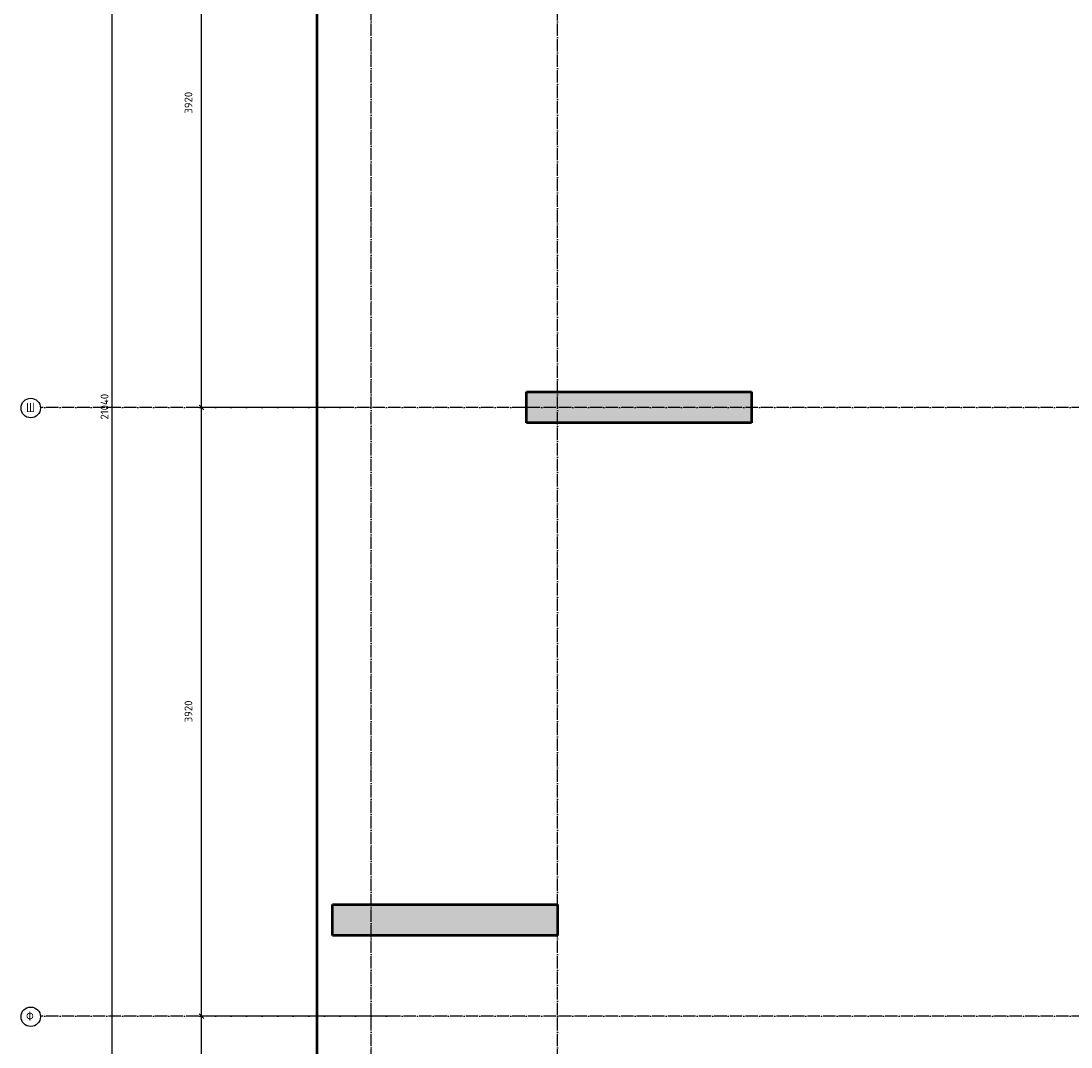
# Model space of a CAD drawing. Header units: millimetres. Extents: x -30645 to 44626, y 46540 to 77351.
# Tile 43 of 84: x -2257 to 4508, y 53141 to 59749. Entities that reach past the tile are written whole.
import ezdxf

# ---------------------------------------------------------------- set-up
doc = ezdxf.new("R2010")
doc.units = ezdxf.units.MM
doc.header["$PDMODE"] = 65
for name, pattern in [('______11', [100, 80, -10, 0, -10]), ('______3', [100, 80, -20]), ('______5', [220, 160, -20, 20, -20])]:
    doc.linetypes.add(name, pattern=pattern)
doc.layers.add('Standard', color=7, linetype='Continuous', lineweight=25)
doc.layers.add('Балка_ общее', color=7, linetype='______3', lineweight=13)
doc.layers.add('Осевая линия_ общее', color=7, linetype='______5', lineweight=13, true_color=0xa0a0a0)
doc.styles.add('ISOCPEUR', font='ISOCPEUR')
doc.dimstyles.new('DIMSTYLE_10', dxfattribs={"dimtxt": 50, "dimasz": 50, "dimexe": 0, "dimexo": 0, "dimgap": 25, "dimtad": 2, "dimdec": 0, "dimrnd": 5, "dimzin": 12, "dimdsep": 46, "dimtxsty": 'ISOCPEUR', "dimblk1": 'ALL_ML_STRICH', "dimblk2": 'ALL_ML_STRICH', "dimsah": 1, "dimcen": 0, "dimclrd": 7, "dimclre": 256, "dimclrt": 7, "dimadec": 0, "dimazin": 0, "dimtfac": 1, "dimtdec": 0, "dimtix": 1, "dimtmove": 2, "dimatfit": 3, "dimfxl": 0, "dimtzin": 0, "dimlwd": 0, "dimlwe": -3, "dimarcsym": 0})
doc.dimstyles.new('DIMSTYLE_11', dxfattribs={"dimtxt": 50, "dimasz": 50, "dimexe": 0, "dimexo": 0, "dimgap": 25, "dimtad": 2, "dimdec": 0, "dimrnd": 5, "dimzin": 12, "dimdsep": 46, "dimtxsty": 'ISOCPEUR', "dimblk1": 'ALL_ML_STRICH', "dimblk2": 'ALL_ML_STRICH', "dimsah": 1, "dimcen": 0, "dimclrd": 7, "dimclre": 256, "dimclrt": 7, "dimadec": 0, "dimazin": 0, "dimtfac": 1, "dimtdec": 0, "dimtix": 1, "dimtmove": 2, "dimatfit": 3, "dimfxl": 0, "dimtzin": 0, "dimlwd": 0, "dimlwe": -3, "dimarcsym": 0})

# ---------------------------------------------------------------- blocks, each defined once
blk = doc.blocks.new('ALL_ML_STRICH')
at = {"color": 0, "linetype": 'ByBlock', "lineweight": -2}
for p, q in [((-1, 0), (0.5, 0)), ((-0.3, -0.3), (0.3, 0.3)), ((0, -0.5), (0, 0.5))]:
    blk.add_line(p, q, dxfattribs=at)
blk = doc.blocks.new('*D78')
at = {"layer": 'DEFPOINTS', "color": 7, "linetype": 'Continuous', "lineweight": 13, "transparency": 33554687}
for p in [(-1306.2, 67780), (-1920, 46740), (-1668.6, 46740)]:
    blk.add_point(p, dxfattribs=at)
at = {"layer": 'Балка_ общее', "color": 251, "linetype": 'Continuous', "lineweight": -2, "true_color": 0x656565, "transparency": 33554687}
for p, q in [((-1316.2, 67780), (-1668.6, 67780)), ((-1910, 46740), (-1668.6, 46740))]:
    blk.add_line(p, q, dxfattribs=at)
at = {"layer": 'Балка_ общее', "color": 7, "linetype": 'Continuous', "lineweight": -2, "transparency": 33554687}
blk.add_line((-1668.6, 46740), (-1668.6, 67780), dxfattribs=at)
at = {"layer": 'Балка_ общее', "color": 7, "linetype": 'Continuous', "lineweight": 13, "transparency": 33554687, "xscale": 50, "yscale": 50, "zscale": 50}
for p, rotation in [((-1668.6, 67780), 90), ((-1668.6, 46740), 270)]:
    blk.add_blockref('ALL_ML_STRICH', p, dxfattribs=dict(at, rotation=rotation))
at = {"layer": 'Балка_ общее', "color": 7, "linetype": 'Continuous', "lineweight": 13, "transparency": 33554687, "insert": (-1718.6, 57265), "char_height": 50, "width": 250, "attachment_point": 5, "rotation": 90, "style": 'ISOCPEUR'}
blk.add_mtext('\\A1;{21040}', dxfattribs=at)
blk = doc.blocks.new('*D85')
at = {"layer": 'DEFPOINTS', "color": 7, "linetype": 'Continuous', "lineweight": 13, "transparency": 33554687}
for p in [(115.8, 53340), (-1093.1, 50040), (-307.5, 50040)]:
    blk.add_point(p, dxfattribs=at)
at = {"layer": 'Балка_ общее', "color": 251, "linetype": 'Continuous', "lineweight": -2, "true_color": 0x656565, "transparency": 33554687}
for p, q in [((105.8, 53340), (-1093.1, 53340)), ((-317.5, 50040), (-1093.1, 50040))]:
    blk.add_line(p, q, dxfattribs=at)
at = {"layer": 'Балка_ общее', "color": 7, "linetype": 'Continuous', "lineweight": -2, "transparency": 33554687}
blk.add_line((-1093.1, 50040), (-1093.1, 53340), dxfattribs=at)
at = {"layer": 'Балка_ общее', "color": 7, "linetype": 'Continuous', "lineweight": 13, "transparency": 33554687, "xscale": 50, "yscale": 50, "zscale": 50}
for p, rotation in [((-1093.1, 53340), 90), ((-1093.1, 50040), 270)]:
    blk.add_blockref('ALL_ML_STRICH', p, dxfattribs=dict(at, rotation=rotation))
at = {"layer": 'Балка_ общее', "color": 7, "linetype": 'Continuous', "lineweight": 13, "transparency": 33554687, "insert": (-1178.1, 51692.5), "char_height": 50, "width": 200, "attachment_point": 5, "rotation": 90, "style": 'ISOCPEUR'}
blk.add_mtext('\\A1;{3300}', dxfattribs=at)
blk = doc.blocks.new('*D86')
at = {"layer": 'DEFPOINTS', "color": 7, "linetype": 'Continuous', "lineweight": 13, "transparency": 33554687}
for p in [(-105.9, 57260), (-1093.1, 53340), (115.8, 53340)]:
    blk.add_point(p, dxfattribs=at)
at = {"layer": 'Балка_ общее', "color": 251, "linetype": 'Continuous', "lineweight": -2, "true_color": 0x656565, "transparency": 33554687}
for p, q in [((-115.9, 57260), (-1093.1, 57260)), ((105.8, 53340), (-1093.1, 53340))]:
    blk.add_line(p, q, dxfattribs=at)
at = {"layer": 'Балка_ общее', "color": 7, "linetype": 'Continuous', "lineweight": -2, "transparency": 33554687}
blk.add_line((-1093.1, 53340), (-1093.1, 57260), dxfattribs=at)
at = {"layer": 'Балка_ общее', "color": 7, "linetype": 'Continuous', "lineweight": 13, "transparency": 33554687, "xscale": 50, "yscale": 50, "zscale": 50}
for p, rotation in [((-1093.1, 57260), 90), ((-1093.1, 53340), 270)]:
    blk.add_blockref('ALL_ML_STRICH', p, dxfattribs=dict(at, rotation=rotation))
at = {"layer": 'Балка_ общее', "color": 7, "linetype": 'Continuous', "lineweight": 13, "transparency": 33554687, "insert": (-1178.1, 55302.5), "char_height": 50, "width": 200, "attachment_point": 5, "rotation": 90, "style": 'ISOCPEUR'}
blk.add_mtext('\\A1;{3920}', dxfattribs=at)
blk = doc.blocks.new('*D87')
at = {"layer": 'DEFPOINTS', "color": 7, "linetype": 'Continuous', "lineweight": 13, "transparency": 33554687}
for p in [(-16.5, 61180), (-1093.1, 57260), (-105.9, 57260)]:
    blk.add_point(p, dxfattribs=at)
at = {"layer": 'Балка_ общее', "color": 251, "linetype": 'Continuous', "lineweight": -2, "true_color": 0x656565, "transparency": 33554687}
for p, q in [((-26.5, 61180), (-1093.1, 61180)), ((-115.9, 57260), (-1093.1, 57260))]:
    blk.add_line(p, q, dxfattribs=at)
at = {"layer": 'Балка_ общее', "color": 7, "linetype": 'Continuous', "lineweight": -2, "transparency": 33554687}
blk.add_line((-1093.1, 57260), (-1093.1, 61180), dxfattribs=at)
at = {"layer": 'Балка_ общее', "color": 7, "linetype": 'Continuous', "lineweight": 13, "transparency": 33554687, "xscale": 50, "yscale": 50, "zscale": 50}
for p, rotation in [((-1093.1, 61180), 90), ((-1093.1, 57260), 270)]:
    blk.add_blockref('ALL_ML_STRICH', p, dxfattribs=dict(at, rotation=rotation))
at = {"layer": 'Балка_ общее', "color": 7, "linetype": 'Continuous', "lineweight": 13, "transparency": 33554687, "insert": (-1178.1, 59222.5), "char_height": 50, "width": 200, "attachment_point": 5, "rotation": 90, "style": 'ISOCPEUR'}
blk.add_mtext('\\A1;{3920}', dxfattribs=at)

msp = doc.modelspace()

# ---------------------------------------------------------------- hatches: boundary and pattern name
at = {"linetype": 'Continuous', "lineweight": 13, "transparency": 33554687}
msp.add_hatch(color=7, dxfattribs=at).paths.add_polyline_path([(-250, 54060), (-250, 53860), (1200, 53860), (1200, 54060)])
at = {"layer": 'Standard', "linetype": 'Continuous', "lineweight": 13, "transparency": 33554687}
msp.add_hatch(color=7, dxfattribs=at).paths.add_polyline_path([(1000, 57360), (1000, 57160), (2450, 57160), (2450, 57360)])

# ---------------------------------------------------------------- linework, layer by layer
at = {"color": 7, "linetype": 'Continuous', "lineweight": 50, "transparency": 33554687}
for p, q in [((-250, 53860), (-250, 54060)), ((-250, 54060), (1200, 54060)), ((1200, 54060), (1200, 53860)), ((1200, 53860), (-250, 53860))]:
    msp.add_line(p, q, dxfattribs=at)
at = {"layer": 'Standard', "color": 7, "linetype": 'Continuous', "lineweight": 50, "transparency": 33554687}
for p, q in [((1000, 57160), (1000, 57360)), ((1000, 57360), (2450, 57360)), ((2450, 57360), (2450, 57160)), ((2450, 57160), (1000, 57160))]:
    msp.add_line(p, q, dxfattribs=at)
msp.add_lwpolyline([(-350, 46540), (14302, 46540), (14302, 68055.7), (-350, 68055.7), (-350, 46540)], dxfattribs=at)
at = {"layer": 'Осевая линия_ общее', "color": 253, "linetype": '______11', "lineweight": -3, "true_color": 0xa0a0a0, "transparency": 33554687}
for p, q in [((0, 46640), (0, 69548.2)), ((1200, 46640), (1200, 69548.2)), ((14202, 57260), (-2131.8, 57260)), ((14202, 53340), (-2131.8, 53340))]:
    msp.add_line(p, q, dxfattribs=at)
at = {"layer": 'Осевая линия_ общее', "color": 7, "linetype": 'Continuous', "lineweight": -3, "transparency": 33554687}
for centre in [(-2194.1, 57256.1), (-2194.1, 53336.1)]:
    msp.add_circle(centre, 62.7, dxfattribs=at)

# ---------------------------------------------------------------- texts
at = {"layer": 'Осевая линия_ общее', "color": 7, "linetype": 'Continuous', "lineweight": -3, "transparency": 33554687, "char_height": 60, "width": 85, "attachment_point": 7, "style": 'ISOCPEUR'}
for s, insert in [('\\W0.83;Ш', (-2224.1, 57230)), ('\\W0.83;Ф', (-2224.1, 53310))]:
    msp.add_mtext(s, dxfattribs=dict(at, insert=insert))

# ---------------------------------------------------------------- dimensions: what is measured, and where the dimension line sits
at = {"layer": 'Балка_ общее', "color": 7, "linetype": 'Continuous', "lineweight": 13, "transparency": 33554687}
for base, p1, p2, dimstyle, picture, middle in [((-1668.6, 67780), (-1910, 46740), (-1316.2, 67780), 'DIMSTYLE_10', '*D78', (-1718.6, 57265)), ((-1093.1, 61180), (-115.9, 57260), (-26.5, 61180), 'DIMSTYLE_11', '*D87', (-1178.1, 59222.5)), ((-1093.1, 57260), (105.8, 53340), (-115.9, 57260), 'DIMSTYLE_11', '*D86', (-1178.1, 55302.5)), ((-1093.1, 53340), (-317.5, 50040), (105.8, 53340), 'DIMSTYLE_11', '*D85', (-1178.1, 51692.5))]:
    dim = msp.add_linear_dim(base=base, p1=p1, p2=p2, angle=90, dimstyle=dimstyle, override={"dimpost": '<>', "dimclrd": 7, "dimclre": 251, "dimclrt": 7, "dimlwd": 0, "dimlwe": 65533}, dxfattribs=at)
    dim.commit()
    dim.dimension.update_dxf_attribs({"geometry": picture, "text_midpoint": middle, "dimtype": 160})

doc.saveas('drawing.dxf')
